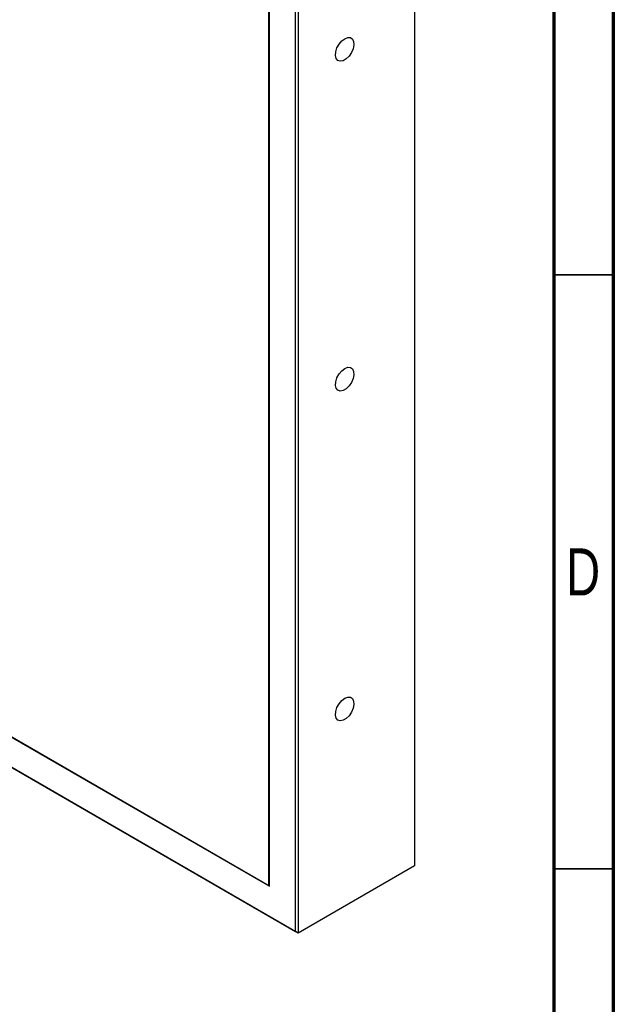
# Model space of a CAD drawing. Header units: millimetres. Extents: x 15 to 415, y 5 to 292.
# Tile 10 of 11: x 365 to 415, y 137 to 220. Entities that reach past the tile are written whole.
import ezdxf

# ---------------------------------------------------------------- set-up
doc = ezdxf.new("R2010")
doc.units = ezdxf.units.MM
doc.styles.add('SLDTEXTSTYLE0', font='TXT', dxfattribs={"width": 0.75})

msp = doc.modelspace()

# ---------------------------------------------------------------- linework, layer by layer
at = {"color": 7, "linetype": 'Continuous', "lineweight": 70}
for p, q in [((415, 292), (415, 5)), ((410, 287), (410, 10))]:
    msp.add_line(p, q, dxfattribs=at)
at = {"color": 7, "linetype": 'Continuous', "lineweight": 25}
for p, q in [((398.27, 237.4925), (398.27, 148.7618)), ((388.2244, 143.2347), (388.2244, 231.6933)), ((388.4601, 231.8294), (388.4601, 143.0986)), ((386.0323, 147.0314), (386.0323, 230.4274)), ((385.9852, 147.1131), (385.9852, 230.4002)), ((313.8132, 188.7227), (386.0323, 147.0314)), ((313.8603, 188.7499), (385.9852, 147.1131)), ((311.6211, 187.4568), (388.2244, 143.2347)), ((388.4601, 143.0986), (311.6211, 187.4568)), ((398.27, 148.7618), (388.4601, 143.0986)), ((386.0323, 147.1403), (385.9852, 147.1131)), ((385.9852, 147.1131), (386.0323, 147.0858)), ((388.4601, 143.0986), (388.2244, 143.2347))]:
    msp.add_line(p, q, dxfattribs=at)
at = {"color": 7, "linetype": 'Continuous', "lineweight": 35}
for p, q in [((410, 198.5), (415, 198.5)), ((415, 148.5), (410, 148.5)), ((410, 148.5), (415, 148.5))]:
    msp.add_line(p, q, dxfattribs=at)
at = {"color": 7, "linetype": 'Continuous', "lineweight": 25, "flags": 128}
for points in [[(392.3775, 218.386), (392.63, 218.4832), (392.8552, 218.4724), (393.0286, 218.355), (393.1315, 218.1436), (393.1526, 217.8612), (393.0898, 217.5382), (392.9497, 217.2099), (392.7477, 216.9116), (392.5055, 216.6758), (392.2494, 216.528), (392.0073, 216.4842), (391.8052, 216.5491), (391.6652, 216.7158), (391.6023, 216.9662), (391.6234, 217.273), (391.7263, 217.6032), (391.8997, 217.9208), (392.1249, 218.1916), (392.3775, 218.386)], [(392.3775, 190.6236), (392.63, 190.7208), (392.8552, 190.71), (393.0286, 190.5926), (393.1315, 190.3812), (393.1526, 190.0988), (393.0898, 189.7759), (392.9497, 189.4475), (392.7477, 189.1492), (392.5055, 188.9134), (392.2494, 188.7656), (392.0073, 188.7218), (391.8052, 188.7868), (391.6652, 188.9534), (391.6023, 189.2038), (391.6234, 189.5107), (391.7263, 189.8408), (391.8997, 190.1585), (392.1249, 190.4292), (392.3775, 190.6236)], [(392.3775, 162.8613), (392.63, 162.9584), (392.8552, 162.9477), (393.0286, 162.8302), (393.1315, 162.6188), (393.1526, 162.3364), (393.0898, 162.0135), (392.9497, 161.6851), (392.7477, 161.3868), (392.5055, 161.151), (392.2494, 161.0032), (392.0073, 160.9594), (391.8052, 161.0244), (391.6652, 161.1911), (391.6023, 161.4414), (391.6234, 161.7483), (391.7263, 162.0784), (391.8997, 162.3961), (392.1249, 162.6668), (392.3775, 162.8613)]]:
    msp.add_lwpolyline(points, dxfattribs=at)

# ---------------------------------------------------------------- texts
at = {"color": 7, "linetype": 'Continuous', "lineweight": 0, "insert": (412.4527, 175.4814), "char_height": 3.9688, "attachment_point": 2, "style": 'SLDTEXTSTYLE0'}
msp.add_mtext('D', dxfattribs=at)

doc.saveas('drawing.dxf')
